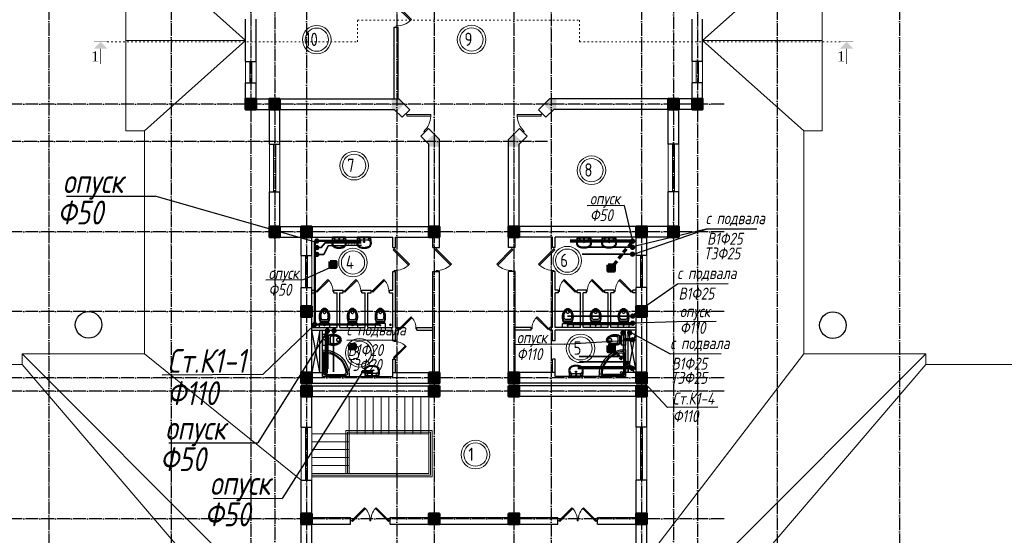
# Model space of a CAD drawing. Extents: x -4445 to 1909585, y 1860 to 289234.
# Tile 65 of 110: x 495824 to 532863, y 215206 to 234606. Entities that reach past the tile are written whole.
import ezdxf

# ---------------------------------------------------------------- set-up
doc = ezdxf.new("R2010")
doc.units = 0
doc.header["$LTSCALE"] = 0.5
doc.header["$MEASUREMENT"] = 0
doc.linetypes.add('ACAD_ISO03W100', pattern=[30, 12, -18])
doc.linetypes.add('ACAD_ISO04W100', pattern=[30, 24, -3, 0, -3])
doc.layers.get('0').update_dxf_attribs({"linetype": 'CONTINUOUS', "lineweight": 18})
for name, color, linetype in [('kolonn', 7, 'CONTINUOUS'), ('os', 3, 'CONTINUOUS'), ('su', 7, 'CONTINUOUS')]:
    doc.layers.add(name, color=color, linetype=linetype)
for name, color, linetype, lineweight in [('В1', 5, 'CONTINUOUS', 35), ('ВК', 7, 'CONTINUOUS', 25), ('К1', 24, 'бытовая канализация', 70), ('Т3', 1, 'CONTINUOUS', 35)]:
    doc.layers.add(name, color=color, linetype=linetype, lineweight=lineweight)
doc.styles.add('RomanS', font='times.ttf')
doc.styles.get("Standard").update_dxf_attribs({"font": 'spds.shx', "oblique": 15})
doc.styles.add('style1', font='isocpeui.ttf', dxfattribs={"height": 80})
doc.styles.add('Констр', font='isocpeui.ttf')
doc.linetypes.add('бытовая канализация', pattern='A,5,-0.5,["К1",Standard,S=0.7,R=0,X=0,Y=-0.35],-2', length=7.5)

# ---------------------------------------------------------------- blocks, each defined once
blk = doc.blocks.new('jfgjhsdf')
blk.add_hatch(color=1).paths.add_polyline_path([(-593, 731), (-637, 687), (0, 50), (44, 94)])
at = {"color": 1}
for p, q in [((0, 1000), (0, 950)), ((0, 50), (0, 0))]:
    blk.add_line(p, q, dxfattribs=at)
blk.add_lwpolyline([(0, 50), (-637, 687), (-593, 731), (44, 94), (0, 50)], dxfattribs=at)
blk.add_arc((-33, 130), 821, 87.662, 132.9147, dxfattribs=at)
blk = doc.blocks.new('ghsdd')
at = {"ltscale": 50}
h = blk.add_hatch(color=256, dxfattribs=at)
h.paths.add_polyline_path([(0, 200), (-200, 200), (-200, 0), (0, 0)])
h.paths.add_polyline_path([(200, 0), (200, 200), (0, 200), (0, 0)])
h.paths.add_polyline_path([(0, 0), (-200, 0), (-200, -200), (0, -200)])
h.paths.add_polyline_path([(0, 0), (0, -200), (200, -200), (200, 0)])
at = {"lineweight": 0}
for p, q in [((0, -374), (0, 374)), ((-374, 0), (374, 0))]:
    blk.add_line(p, q, dxfattribs=at)
at = {"lineweight": 50, "ltscale": 50}
blk.add_lwpolyline([(200, 200), (200, -200), (-200, -200), (-200, 200), (200, 200)], dxfattribs=at)
blk = doc.blocks.new('Podd_igl_as100x100')
for p, q in [((-80, 808), (-80, 153)), ((-54, 897), (-54, 104)), ((0, 1000), (0, 0)), ((0, 0), (-1000, 0)), ((-106, 50), (-891, 50)), ((-158, 74), (-799, 73))]:
    blk.add_line(p, q)
blk.add_circle((-152, 149), 37.8)
for centre, radius, start, end in [((-42, 42), 959, 87.5145, 182.4855), ((-22, 34), 914, 95.7508, 176.1666), ((-67, 71), 821, 97.4497, 172.9032), ((-160, 806), 80.2, 1.4931, 100.036), ((-109, 889), 55.4, 7.9715, 94.7418), ((-891, 93), 43.1, 176.352, 270.7469), ((-799, 157), 84.3, 169.7158, 269.999), ((-155, 149), 75.6, 267.8648, 3.2153), ((-107, 102), 52.6, 270.31, 1.996)]:
    blk.add_arc(centre, radius, start, end)
blk = doc.blocks.new('UniTAZZ_3')
for p, q in [((-293, -112), (-293, 112)), ((-230, -144), (-230, 144)), ((-178, -144), (-178, 144)), ((-152, 200), (-152, -200)), ((0, 200), (-152, 200)), ((0, -200), (0, 200)), ((-152, -200), (0, -200))]:
    blk.add_line(p, q)
blk.add_circle((-76, 0), 17)
for centre, radius, start, end in [((-581, 0), 131, 146.9765, 180), ((-581, 0), 131, 180, 213.0235), ((-493, -57), 235, 122.5078, 146.9765), ((-564, 0), 117, 146.9765, 180), ((-575, 0), 87.7, 145.7058, 180), ((-575, 0), 87.7, 180, 214.2942), ((-485, -51), 211, 122.5078, 146.9765), ((-610, 0), 46, 153.6325, 180), ((-610, 0), 46, 180, 206.3675), ((-600, -5), 56.5, 129.8827, 153.6325), ((-507, -46), 170, 121.2723, 145.7058), ((-594, -12), 66, 109.092, 129.8827), ((-435, -148), 343, 104.7867, 122.5078), ((-590, -23), 78.1, 90, 109.092), ((-433, -133), 308, 104.7867, 122.5078), ((-462, -121), 257, 104.1209, 121.2723), ((-590, -23), 78.1, 70.908, 90), ((-586, -12), 66, 50.1173, 70.908), ((-580, -5), 56.5, 26.3675, 50.1173), ((-571, 0), 46, 0, 26.3675), ((-571, 0), 46, 333.6325, 0), ((-432, -238), 378, 90, 104.1209), ((-397, -291), 491, 90, 104.7867), ((-399, -261), 441, 90, 104.7867), ((-432, -238), 378, 75.8791, 90), ((-399, -261), 441, 75.2133, 90), ((-397, -291), 491, 75.2133, 90), ((-403, -121), 257, 64.7964, 75.8791), ((-365, -133), 308, 63.9053, 75.2133), ((-359, -148), 343, 58.1489, 75.2133), ((-493, 57), 235, 213.0235, 237.4922), ((-564, 0), 117, 180, 213.0235), ((-485, 51), 211, 213.0235, 237.4922), ((-600, 5), 56.5, 206.3675, 230.1173), ((-507, 47), 170, 214.2942, 238.7277), ((-594, 12), 66, 230.1173, 250.908), ((-435, 148), 343, 237.4922, 255.2133), ((-590, 24), 78.1, 250.908, 270), ((-433, 132), 308, 237.4922, 255.2133), ((-462, 121), 257, 238.7277, 255.8791), ((-590, 24), 78.1, 270, 289.092), ((-586, 12), 66, 289.092, 309.8827), ((-580, 5), 56.5, 309.8827, 333.6325), ((-432, 238), 378, 255.8791, 270), ((-397, 291), 491, 255.2133, 270), ((-399, 261), 441, 255.2133, 270), ((-432, 238), 378, 270, 284.1209), ((-399, 261), 441, 270, 284.7867), ((-397, 291), 491, 270, 284.7867), ((-403, 121), 257, 284.1209, 295.2036), ((-365, 132), 308, 284.7867, 296.0947), ((-359, 148), 343, 284.7867, 301.8511)]:
    blk.add_arc(centre, radius, start, end)
blk = doc.blocks.new('UM_8')
for p, q in [((244, 0), (-244, 0)), ((-182, -45), (-146, -110)), ((175, -30), (-175, -30)), ((142, -120), (-132, -120)), ((35, -180), (-35, -180)), ((27, -61), (-27, -61)), ((0, -88), (0, -34)), ((0, -145), (0, -215)), ((182, -45), (146, -110))]:
    blk.add_line(p, q)
for centre, radius in [((0, -180), 27), ((0, -61), 17), ((0, -180), 17)]:
    blk.add_circle(centre, radius)
for centre, radius, start, end in [((-244, 0), 0.5, 90, 167.3206), ((244, 0), 0.5, 12.6794, 90), ((-104, -234), 169, 178.312, 234.1043), ((894, -257), 1167, 167.3206, 178.6525), ((-273, -229), 0.5, 358.312, 358.6525), ((68, -206), 330, 154.5977, 180.3349), ((-104, -233), 138, 141.0504, 245.2718), ((-175, -90), 60, 90, 154.5977), ((-104, -233), 148, 141.0504, 147.7493), ((-139, -232), 123, 98.7111, 129.9424), ((-139, -232), 113, 86.1548, 129.9424), ((-27, -71), 317, 244.8898, 267.5368), ((27, -71), 317, 272.4632, 300.3552), ((139, -232), 113, 50.0576, 93.8452), ((139, -232), 123, 50.0576, 81.2889), ((104, -233), 138, 294.7282, 38.9496), ((175, -90), 60, 25.4023, 90), ((104, -234), 169, 305.8957, 1.688), ((104, -233), 148, 32.2507, 38.9496), ((-68, -206), 330, 359.6651, 25.4023), ((-894, -257), 1167, 1.3475, 12.6794), ((273, -229), 0.5, 181.3475, 181.688), ((-27, -71), 347, 239.6448, 267.5368), ((0, 80), 500, 265.1692, 274.8308), ((0, 80), 470, 265.1692, 274.8308), ((27, -71), 347, 272.4632, 300.3552)]:
    blk.add_arc(centre, radius, start, end)

msp = doc.modelspace()

# ---------------------------------------------------------------- hatches: boundary and pattern name
for points in [[(499126.366, 233513.948), (498868.978, 233771.335), (498611.591, 233513.948)], [(527190.827, 233513.948), (526933.439, 233771.335), (526676.052, 233513.948)]]:
    msp.add_hatch(color=256).paths.add_polyline_path(points)
at = {"layer": 'kolonn'}
h = msp.add_hatch(color=256, dxfattribs=at)
h.paths.add_polyline_path([(511215.854, 237828.622), (511215.854, 237728.622), (511124.433, 237637.2), (511407.276, 237354.358), (511615.854, 237562.936), (511615.854, 237828.622)])
h.paths.add_polyline_path([(514424.433, 237354.358), (514707.276, 237637.2), (514615.854, 237728.622), (514615.854, 237828.622), (514215.854, 237828.622), (514215.854, 237562.936)])
h.paths.add_polyline_path([(516015.854, 236428.622), (515915.854, 236428.622), (515824.433, 236520.043), (515541.59, 236237.2), (515750.169, 236028.622), (516015.854, 236028.622)])
h.paths.add_polyline_path([(516015.854, 231628.622), (515750.169, 231628.622), (515541.59, 231420.043), (515824.433, 231137.2), (515915.854, 231228.622), (516015.854, 231228.622)])
h.paths.add_polyline_path([(514615.854, 229828.622), (514615.854, 229928.622), (514707.276, 230020.043), (514424.433, 230302.886), (514215.854, 230094.307), (514215.854, 229828.622)])
h.paths.add_polyline_path([(511124.433, 230020.043), (511215.854, 229928.622), (511215.854, 229828.622), (511615.854, 229828.622), (511615.854, 230094.307), (511407.276, 230302.886)])
h.paths.add_polyline_path([(509815.854, 231228.622), (509915.854, 231228.622), (510007.276, 231137.2), (510290.118, 231420.043), (510081.54, 231628.622), (509815.854, 231628.622)])
h.paths.add_polyline_path([(510007.276, 236520.043), (509915.854, 236428.622), (509815.854, 236428.622), (509815.854, 236028.622), (510081.54, 236028.622), (510290.118, 236237.2)])

# ---------------------------------------------------------------- linework, layer by layer
for p, q in [((500515.854, 237228.622), (504315.854, 233828.622)), ((525315.854, 237228.622), (521515.854, 233828.622)), ((499815.854, 233828.622), (504315.854, 233828.622)), ((504315.854, 233828.622), (500515.854, 230428.622)), ((526015.854, 233828.622), (521515.854, 233828.622)), ((521515.854, 233828.622), (525315.854, 230428.622)), ((495915.854, 222028.622), (503615.854, 214328.622)), ((495915.854, 222028.622), (500515.854, 222028.622)), ((495915.854, 221628.622), (495915.854, 222028.622)), ((506415.854, 217278.622), (500515.854, 222028.622)), ((519415.854, 214328.622), (525315.854, 222028.622)), ((529915.854, 222028.622), (522215.854, 214328.622)), ((529915.854, 222028.622), (525315.854, 222028.622)), ((529915.854, 221628.622), (529915.854, 222028.622)), ((495915.854, 221628.622), (502162.492, 214328.622)), ((529915.854, 221628.622), (523669.217, 214328.622)), ((508215.854, 217528.622), (508215.854, 220428.622)), ((508515.854, 219028.622), (508515.854, 220428.622)), ((508815.854, 219028.622), (508815.854, 220428.622)), ((509115.854, 219028.622), (509115.854, 220428.622)), ((509415.854, 219028.622), (509415.854, 220428.622)), ((509715.854, 219028.622), (509715.854, 220428.622)), ((510015.854, 219028.622), (510015.854, 220428.622)), ((510315.854, 219028.622), (510315.854, 220428.622)), ((510615.854, 219028.622), (510615.854, 220428.622)), ((510915.854, 219028.622), (510915.854, 220428.622)), ((511215.854, 217528.622), (511215.854, 220428.622)), ((511215.854, 220428.622), (511215.854, 217528.622)), ((506815.854, 219028.622), (511215.854, 219028.622)), ((506815.854, 218728.622), (508215.854, 218728.622)), ((506815.854, 218428.622), (508215.854, 218428.622)), ((506815.854, 218128.622), (508215.854, 218128.622)), ((506815.854, 217828.622), (508215.854, 217828.622)), ((506815.854, 217528.622), (511215.854, 217528.622))]:
    msp.add_line(p, q)
at = {"lineweight": 30}
for p, q in [((504315.854, 233028.622), (504315.854, 234628.622)), ((504715.854, 233028.622), (504715.854, 234628.622)), ((521115.854, 233028.622), (521115.854, 234628.622)), ((521515.854, 233028.622), (521515.854, 234628.622)), ((509915.854, 231628.622), (509915.854, 234328.622)), ((509915.854, 234328.622), (510065.854, 234328.622)), ((510065.854, 231628.622), (510065.854, 234328.622)), ((504315.854, 233028.622), (504715.854, 233028.622)), ((521515.854, 233028.622), (521115.854, 233028.622)), ((504315.854, 231228.622), (504315.854, 232228.622)), ((504315.854, 232228.622), (504715.854, 232228.622)), ((504715.854, 231628.622), (504715.854, 232228.622)), ((521115.854, 231628.622), (521115.854, 232228.622)), ((521515.854, 232228.622), (521115.854, 232228.622)), ((521515.854, 231228.622), (521515.854, 232228.622)), ((504715.854, 231628.622), (510081.54, 231628.622)), ((510081.54, 231628.622), (510495.144, 231215.018)), ((515750.169, 231628.622), (515336.565, 231215.018)), ((521115.854, 231628.622), (515750.169, 231628.622)), ((504315.854, 231228.622), (505215.854, 231228.622)), ((505215.854, 229928.622), (505215.854, 231228.622)), ((505615.854, 229928.622), (505615.854, 231228.622)), ((505615.854, 231228.622), (509915.854, 231228.622)), ((509915.854, 231228.622), (510212.301, 230932.175)), ((510212.301, 230932.175), (510495.144, 231215.018)), ((515619.408, 230932.175), (515336.565, 231215.018)), ((515915.854, 231228.622), (515619.408, 230932.175)), ((520215.854, 231228.622), (515915.854, 231228.622)), ((520215.854, 229928.622), (520215.854, 231228.622)), ((520615.854, 229928.622), (520615.854, 231228.622)), ((521515.854, 231228.622), (520615.854, 231228.622)), ((510919.408, 230225.068), (511202.25, 230507.911)), ((511202.25, 230507.911), (511615.854, 230094.307)), ((514629.458, 230507.911), (514215.854, 230094.307)), ((514912.301, 230225.068), (514629.458, 230507.911)), ((510919.408, 230225.068), (511215.854, 229928.622)), ((511615.854, 226028.622), (511615.854, 230094.307)), ((514215.854, 226028.622), (514215.854, 230094.307)), ((514912.301, 230225.068), (514615.854, 229928.622)), ((505215.854, 229928.622), (505615.854, 229928.622)), ((511215.854, 226828.622), (511215.854, 229928.622)), ((514615.854, 226828.622), (514615.854, 229928.622)), ((520615.854, 229928.622), (520215.854, 229928.622)), ((505215.854, 226428.622), (505215.854, 228128.622)), ((505215.854, 228128.622), (505615.854, 228128.622)), ((505615.854, 226828.622), (505615.854, 228128.622)), ((520615.854, 228128.622), (520215.854, 228128.622)), ((520215.854, 226828.622), (520215.854, 228128.622)), ((520615.854, 226428.622), (520615.854, 228128.622)), ((505615.854, 226828.622), (511215.854, 226828.622)), ((520215.854, 226828.622), (514615.854, 226828.622)), ((505215.854, 226428.622), (506415.854, 226428.622)), ((506415.854, 225728.622), (506415.854, 226428.622)), ((506815.854, 225728.622), (506815.854, 226428.622)), ((506815.854, 226428.622), (509865.854, 226428.622)), ((509865.854, 226028.622), (509865.854, 226428.622)), ((509965.854, 226028.622), (509965.854, 226428.622)), ((509965.854, 226428.622), (511365.854, 226428.622)), ((511365.854, 226028.622), (511365.854, 226428.622)), ((515865.854, 226428.622), (514465.854, 226428.622)), ((514465.854, 226028.622), (514465.854, 226428.622)), ((515865.854, 226028.622), (515865.854, 226428.622)), ((519015.854, 226428.622), (515965.854, 226428.622)), ((515965.854, 226028.622), (515965.854, 226428.622)), ((519015.854, 225728.622), (519015.854, 226428.622)), ((520615.854, 226428.622), (519415.854, 226428.622)), ((519415.854, 225728.622), (519415.854, 226428.622)), ((509865.854, 226028.622), (509965.854, 226028.622)), ((511365.854, 226028.622), (511615.854, 226028.622)), ((514465.854, 226028.622), (514215.854, 226028.622)), ((515965.854, 226028.622), (515865.854, 226028.622)), ((506415.854, 225728.622), (506815.854, 225728.622)), ((519415.854, 225728.622), (519015.854, 225728.622)), ((509865.854, 225128.622), (509965.854, 225128.622)), ((509865.854, 224428.622), (509865.854, 225128.622)), ((509965.854, 223028.622), (509965.854, 225128.622)), ((511365.854, 221328.622), (511365.854, 225128.622)), ((511365.854, 225128.622), (511615.854, 225128.622)), ((511615.854, 220928.622), (511615.854, 225128.622)), ((514465.854, 225128.622), (514215.854, 225128.622)), ((514215.854, 220928.622), (514215.854, 225128.622)), ((514465.854, 221328.622), (514465.854, 225128.622)), ((515865.854, 223028.622), (515865.854, 225128.622)), ((515965.854, 225128.622), (515865.854, 225128.622)), ((515965.854, 224428.622), (515965.854, 225128.622)), ((506415.854, 224528.622), (506815.854, 224528.622)), ((506415.854, 220928.622), (506415.854, 224528.622)), ((506815.854, 221328.622), (506815.854, 224528.622)), ((519015.854, 221328.622), (519015.854, 224528.622)), ((519415.854, 224528.622), (519015.854, 224528.622)), ((519415.854, 220928.622), (519415.854, 224528.622)), ((506815.854, 224428.622), (506940.854, 224428.622)), ((506815.854, 224328.622), (506940.854, 224328.622)), ((506940.854, 224328.622), (506940.854, 224428.622)), ((507640.854, 224328.622), (507640.854, 224428.622)), ((507640.854, 224428.622), (507990.854, 224428.622)), ((507640.854, 224328.622), (507765.854, 224328.622)), ((507765.854, 223028.622), (507765.854, 224328.622)), ((507865.854, 223028.622), (507865.854, 224328.622)), ((507865.854, 224328.622), (507990.854, 224328.622)), ((507990.854, 224328.622), (507990.854, 224428.622)), ((508690.854, 224328.622), (508690.854, 224428.622)), ((508690.854, 224428.622), (509040.854, 224428.622)), ((508690.854, 224328.622), (508815.854, 224328.622)), ((508815.854, 223028.622), (508815.854, 224328.622)), ((508915.854, 223028.622), (508915.854, 224328.622)), ((508915.854, 224328.622), (509040.854, 224328.622)), ((509040.854, 224328.622), (509040.854, 224428.622)), ((509740.854, 224328.622), (509740.854, 224428.622)), ((509740.854, 224428.622), (509865.854, 224428.622)), ((509740.854, 224328.622), (509865.854, 224328.622)), ((509865.854, 223028.622), (509865.854, 224328.622)), ((516090.854, 224428.622), (515965.854, 224428.622)), ((516090.854, 224328.622), (515965.854, 224328.622)), ((515965.854, 223028.622), (515965.854, 224328.622)), ((516090.854, 224328.622), (516090.854, 224428.622)), ((516790.854, 224328.622), (516790.854, 224428.622)), ((517140.854, 224428.622), (516790.854, 224428.622)), ((516915.854, 224328.622), (516790.854, 224328.622)), ((516915.854, 223028.622), (516915.854, 224328.622)), ((517140.854, 224328.622), (517015.854, 224328.622)), ((517015.854, 223028.622), (517015.854, 224328.622)), ((517140.854, 224328.622), (517140.854, 224428.622)), ((518190.854, 224428.622), (517840.854, 224428.622)), ((517840.854, 224328.622), (517840.854, 224428.622)), ((517965.854, 224328.622), (517840.854, 224328.622)), ((517965.854, 223028.622), (517965.854, 224328.622)), ((518190.854, 224328.622), (518065.854, 224328.622)), ((518065.854, 223028.622), (518065.854, 224328.622)), ((518190.854, 224328.622), (518190.854, 224428.622)), ((518890.854, 224328.622), (518890.854, 224428.622)), ((519015.854, 224428.622), (518890.854, 224428.622)), ((519015.854, 224328.622), (518890.854, 224328.622)), ((506815.854, 223028.622), (507765.854, 223028.622)), ((507865.854, 223028.622), (508815.854, 223028.622)), ((508915.854, 223028.622), (509865.854, 223028.622)), ((509965.854, 223028.622), (510065.854, 223028.622)), ((510065.854, 222928.622), (510065.854, 223028.622)), ((510765.854, 222928.622), (510765.854, 223028.622)), ((510765.854, 223028.622), (511365.854, 223028.622)), ((515065.854, 223028.622), (514465.854, 223028.622)), ((515065.854, 222928.622), (515065.854, 223028.622)), ((515765.854, 222928.622), (515765.854, 223028.622)), ((515865.854, 223028.622), (515765.854, 223028.622)), ((516915.854, 223028.622), (515965.854, 223028.622)), ((517965.854, 223028.622), (517015.854, 223028.622)), ((519015.854, 223028.622), (518065.854, 223028.622)), ((506815.854, 222928.622), (509865.854, 222928.622)), ((507115.854, 222928.622), (506815.854, 221328.622)), ((507115.854, 221328.622), (506815.854, 222928.622)), ((507115.854, 221328.622), (507115.854, 222928.622)), ((507215.854, 221178.622), (507215.854, 222928.622)), ((509865.854, 222528.622), (509865.854, 222928.622)), ((509965.854, 222928.622), (510065.854, 222928.622)), ((509965.854, 222528.622), (509965.854, 222928.622)), ((510765.854, 222928.622), (511365.854, 222928.622)), ((515065.854, 222928.622), (514465.854, 222928.622)), ((515865.854, 222928.622), (515765.854, 222928.622)), ((515865.854, 222528.622), (515865.854, 222928.622)), ((519015.854, 222928.622), (515965.854, 222928.622)), ((515965.854, 222528.622), (515965.854, 222928.622)), ((518615.854, 221178.622), (518615.854, 222928.622)), ((518715.854, 221328.622), (519015.854, 222928.622)), ((518715.854, 222928.622), (519015.854, 221328.622)), ((518715.854, 221328.622), (518715.854, 222928.622)), ((509865.854, 222528.622), (509965.854, 222528.622)), ((515965.854, 222528.622), (515865.854, 222528.622)), ((509865.854, 221178.622), (509865.854, 221828.622)), ((509865.854, 221828.622), (509965.854, 221828.622)), ((509965.854, 221328.622), (509965.854, 221828.622)), ((515965.854, 221828.622), (515865.854, 221828.622)), ((515865.854, 221328.622), (515865.854, 221828.622)), ((515965.854, 221178.622), (515965.854, 221828.622)), ((506815.854, 221328.622), (507215.854, 221328.622)), ((507215.854, 221178.622), (509865.854, 221178.622)), ((509865.854, 221328.622), (511365.854, 221328.622)), ((515965.854, 221328.622), (514465.854, 221328.622)), ((518615.854, 221178.622), (515965.854, 221178.622)), ((519015.854, 221328.622), (518615.854, 221328.622)), ((506415.854, 220928.622), (511615.854, 220928.622)), ((506415.854, 220828.622), (511615.854, 220828.622)), ((506415.854, 219278.622), (506415.854, 220828.622)), ((511615.854, 220428.622), (511615.854, 220828.622)), ((519415.854, 220928.622), (514215.854, 220928.622)), ((519415.854, 220828.622), (514215.854, 220828.622)), ((514215.854, 220428.622), (514215.854, 220828.622)), ((519415.854, 219278.622), (519415.854, 220828.622)), ((506815.854, 220428.622), (511615.854, 220428.622)), ((506815.854, 219278.622), (506815.854, 220428.622)), ((519015.854, 220428.622), (514215.854, 220428.622)), ((519015.854, 219278.622), (519015.854, 220428.622)), ((506415.854, 219278.622), (506815.854, 219278.622)), ((519415.854, 219278.622), (519015.854, 219278.622)), ((506415.854, 207428.622), (506415.854, 217278.622)), ((506415.854, 217278.622), (506815.854, 217278.622)), ((506815.854, 215878.622), (506815.854, 217278.622)), ((519415.854, 217278.622), (519015.854, 217278.622)), ((519015.854, 215878.622), (519015.854, 217278.622)), ((519415.854, 207428.622), (519415.854, 217278.622)), ((511215.854, 216028.622), (511615.854, 216028.622)), ((511215.854, 216028.622), (511215.854, 215878.622)), ((511615.854, 216028.622), (511615.854, 215878.622)), ((514215.854, 216028.622), (514615.854, 216028.622)), ((514215.854, 216028.622), (514215.854, 215878.622)), ((514615.854, 216028.622), (514615.854, 215878.622)), ((506815.854, 215878.622), (508265.854, 215878.622)), ((506815.854, 207828.622), (506815.854, 215628.622)), ((506815.854, 215628.622), (508265.854, 215628.622)), ((508265.854, 215628.622), (508265.854, 215878.622)), ((509765.854, 215628.622), (509765.854, 215878.622)), ((509765.854, 215878.622), (511215.854, 215878.622)), ((509765.854, 215628.622), (516065.854, 215628.622)), ((511615.854, 215878.622), (514215.854, 215878.622)), ((514615.854, 215878.622), (516065.854, 215878.622)), ((516065.854, 215628.622), (516065.854, 215878.622)), ((517565.854, 215628.622), (517565.854, 215878.622)), ((517565.854, 215878.622), (519015.854, 215878.622)), ((517565.854, 215628.622), (519015.854, 215628.622)), ((519015.854, 207828.622), (519015.854, 215628.622))]:
    msp.add_line(p, q, dxfattribs=at)
at = {"color": 1}
for p, q in [((504315.854, 233028.622), (504315.854, 232228.622)), ((504475.854, 233028.622), (504475.854, 232228.622)), ((504555.854, 232228.622), (504555.854, 233028.622)), ((504715.854, 232228.622), (504715.854, 233028.622)), ((521115.854, 232228.622), (521115.854, 233028.622)), ((521275.854, 232228.622), (521275.854, 233028.622)), ((521355.854, 233028.622), (521355.854, 232228.622)), ((521515.854, 233028.622), (521515.854, 232228.622)), ((505215.854, 228128.622), (505215.854, 229928.622)), ((505375.854, 228128.622), (505375.854, 229928.622)), ((505455.854, 229928.622), (505455.854, 228128.622)), ((505615.854, 229928.622), (505615.854, 228128.622)), ((520215.854, 229928.622), (520215.854, 228128.622)), ((520375.854, 229928.622), (520375.854, 228128.622)), ((520455.854, 228128.622), (520455.854, 229928.622)), ((520615.854, 228128.622), (520615.854, 229928.622)), ((506415.854, 224528.622), (506415.854, 225728.622)), ((506575.854, 224528.622), (506575.854, 225728.622)), ((506655.854, 225728.622), (506655.854, 224528.622)), ((506815.854, 225728.622), (506815.854, 224528.622)), ((519015.854, 225728.622), (519015.854, 224528.622)), ((519175.854, 225728.622), (519175.854, 224528.622)), ((519255.854, 224528.622), (519255.854, 225728.622)), ((519415.854, 224528.622), (519415.854, 225728.622)), ((506415.854, 219278.622), (506415.854, 217278.622)), ((506575.854, 219278.622), (506575.854, 217278.622)), ((506655.854, 217278.622), (506655.854, 219278.622)), ((506815.854, 217278.622), (506815.854, 219278.622)), ((519015.854, 217278.622), (519015.854, 219278.622)), ((519175.854, 217278.622), (519175.854, 219278.622)), ((519255.854, 219278.622), (519255.854, 217278.622)), ((519415.854, 219278.622), (519415.854, 217278.622)), ((508095.854, 217528.622), (508095.854, 219148.622)), ((508095.854, 219148.622), (511335.854, 219148.622)), ((508155.854, 217528.622), (508155.854, 219088.622)), ((508155.854, 219088.622), (511275.854, 219088.622)), ((511275.854, 217468.622), (511275.854, 219088.622)), ((511335.854, 217408.622), (511335.854, 219148.622)), ((506815.854, 217468.622), (511275.854, 217468.622)), ((506815.854, 217408.622), (511335.854, 217408.622))]:
    msp.add_line(p, q, dxfattribs=at)
for points in [[(477215.854, 240028.622), (500515.854, 240028.622), (500515.854, 237228.622), (499815.854, 237228.622), (499815.854, 230428.622), (500515.854, 230428.622), (500515.854, 222028.622)], [(548615.854, 240028.622), (525315.854, 240028.622), (525315.854, 237228.622), (526015.854, 237228.622), (526015.854, 230428.622), (525315.854, 230428.622), (525315.854, 222028.622)], [(495915.854, 221628.622), (482115.854, 221628.622)], [(529915.854, 221628.622), (543715.854, 221628.622)]]:
    msp.add_lwpolyline(points)
at = {"color": 1, "linetype": 'ACAD_ISO03W100', "ltscale": 10}
msp.add_lwpolyline([(499118.978, 233771.335), (508531.089, 233771.335), (508531.089, 234583.083), (516882.194, 234583.083), (516882.194, 233771.335), (526683.439, 233771.335)], dxfattribs=at)
for points, const_width in [([(499118.978, 233771.335), (498618.978, 233771.335)], 15), ([(527183.439, 233771.335), (526683.439, 233771.335)], 15), ([(498868.978, 233513.948), (498868.978, 232943.334)], 25), ([(526933.439, 233513.948), (526933.439, 232943.334)], 25)]:
    msp.add_lwpolyline(points, dxfattribs=dict(const_width=const_width))
at = {"color": 1}
for centre, radius in [((506997.738, 233853.722), 537.019), ((506997.738, 233853.722), 437.019), ((512823.305, 233856.536), 537.019), ((512823.305, 233856.536), 437.019), ((508405.914, 229111.643), 537.019), ((508405.914, 229111.643), 437.019), ((517332.393, 228941.464), 537.019), ((517332.393, 228941.464), 437.019), ((508361.669, 225469.254), 537.019), ((516422.803, 225539.883), 537.019), ((516422.803, 225539.883), 437.019), ((508361.669, 225469.254), 437.019), ((508612.847, 222072.166), 537.019), ((516923.59, 222238.661), 537.019), ((516923.59, 222238.661), 437.019), ((508612.847, 222072.166), 437.019), ((512969.676, 218242.804), 537.019), ((512969.676, 218242.804), 437.019)]:
    msp.add_circle(centre, radius, dxfattribs=at)
at = {"layer": 'os', "color": 3, "linetype": 'ACAD_ISO04W100', "ltscale": 40}
for p, q in [((496915.854, 262684.873), (496915.854, 201461.156)), ((501515.854, 262684.873), (501515.854, 201461.156)), ((506615.854, 262684.873), (506615.854, 201461.156)), ((511415.854, 262684.873), (511415.854, 201461.156)), ((514415.854, 262684.873), (514415.854, 201461.156)), ((519215.854, 262684.873), (519215.854, 201461.156)), ((524315.854, 262684.873), (524315.854, 201461.156)), ((528915.854, 262684.873), (528915.854, 201461.156)), ((505415.854, 241925.876), (505415.854, 201461.156)), ((520415.854, 241925.876), (520415.854, 201461.156)), ((504515.854, 237234.531), (504515.854, 201461.156)), ((510015.854, 237243.916), (510015.854, 201461.156)), ((515815.854, 237243.916), (515815.854, 201461.156)), ((521315.854, 237234.531), (521315.854, 201461.156)), ((522320.787, 231428.622), (467065.931, 231428.622)), ((515680.669, 230028.622), (467065.931, 230028.622)), ((522320.787, 226628.622), (467065.931, 226628.622)), ((522320.787, 223628.622), (467065.931, 223628.622)), ((522320.787, 221128.622), (467065.931, 221128.622)), ((522320.787, 220628.622), (467065.931, 220628.622)), ((522320.787, 215828.622), (467065.931, 215828.622))]:
    msp.add_line(p, q, dxfattribs=at)
at = {"layer": 'В1'}
for p, q in [((518877.285, 226042.67), (516990.56, 226042.67)), ((518884.323, 223452.517), (516426.416, 223452.517)), ((507626.79, 222898.18), (507626.79, 221358.105)), ((518746.324, 221728.801), (516878.614, 221728.801))]:
    msp.add_line(p, q, dxfattribs=at)
at = {"layer": 'В1', "const_width": 100}
for points in [[(506950.823, 226032.482, 1), (507050.823, 226032.482, 1)], [(518827.285, 226042.67, 1), (518927.285, 226042.67, 1)], [(518834.323, 223452.517, 1), (518934.323, 223452.517, 1)], [(507600.939, 222903, 1), (507700.939, 222903, 1)], [(518720.473, 222820.578, 1), (518820.473, 222820.578, 1)]]:
    msp.add_lwpolyline(points, format="xyb", close=True, dxfattribs=at)
at = {"layer": 'В1'}
msp.add_lwpolyline([(507000.823, 226032.482), (507169.721, 226032.482), (507309.921, 226215.45), (508670.021, 226215.45)], dxfattribs=at)
at = {"layer": 'ВК', "color": 34, "lineweight": 50, "ltscale": 10}
msp.add_line((506932.053, 223132.814), (506932.053, 226231.419), dxfattribs=at)
for points in [[(507000.612, 226280.996), (508669.121, 226280.996)], [(506919.857, 223136.634), (509402.666, 223136.634)]]:
    msp.add_lwpolyline(points, dxfattribs=at)
at = {"layer": 'К1', "color": 7, "lineweight": 25}
for p, q in [((497584.63, 227959.661), (500924.747, 227962.416)), ((506957.053, 226231.419), (500924.747, 227962.416)), ((520570.607, 224654.639), (518834.323, 223452.517)), ((522477.652, 224665.515), (520570.607, 224654.639)), ((506932.053, 223132.814), (504970.86, 221254.407)), ((520542.073, 223243.8), (518882.54, 223186.738)), ((522024.876, 223250.902), (520542.073, 223243.8)), ((507374.42, 222842.812), (504780.093, 218682.951)), ((520308.235, 222018.62), (518820.473, 222820.578)), ((522215.28, 222029.496), (520308.235, 222018.62)), ((520191.53, 220014.181), (518803.786, 221511.674)), ((504970.86, 221254.407), (501180.964, 221224.94)), ((508714.392, 221352.511), (505702.547, 216590.382)), ((522086.478, 220028.915), (520191.53, 220014.181)), ((501439.975, 218680.196), (504780.093, 218682.951)), ((503118.038, 216603.278), (505702.547, 216590.382))]:
    msp.add_line(p, q, dxfattribs=at)
at = {"layer": 'К1', "color": 18, "lineweight": 25, "true_color": 0x000000}
for p, q in [((518568.929, 227620.219), (517174.504, 227605.485)), ((518568.929, 227620.219), (518882.54, 226273.607)), ((521643.859, 226719.289), (518827.285, 226042.67)), ((518927.285, 225783.2), (521643.859, 226719.289)), ((523550.904, 226730.165), (521643.859, 226719.289)), ((516319.166, 222393.033), (514424.218, 222378.299)), ((516319.166, 222393.033), (518932.54, 222562.376))]:
    msp.add_line(p, q, dxfattribs=at)
at = {"layer": 'К1'}
for p, q in [((516536.82, 226291.184), (518902.074, 226291.184)), ((518540.169, 225840.107), (518656.125, 225987.902)), ((518736.696, 226090.595), (518861.393, 226249.53)), ((518366.704, 225619.013), (518484.769, 225769.496)), ((507729.201, 225400.409), (507498.838, 225400.409)), ((507613.488, 225512.636), (507613.488, 225280.243)), ((517958.653, 225253.454), (518180.538, 225256.491)), ((518074.706, 225380.107), (518074.706, 225147.715)), ((518176.276, 225376.299), (518293.824, 225526.122)), ((518887.636, 223164.061), (516412.912, 223164.061)), ((507367.614, 221328.013), (507364.637, 222837.979)), ((508223.631, 222308.51), (508446.561, 222308.51)), ((508340.854, 222389.508), (508340.854, 222225.103)), ((518074.706, 222344.715), (518074.706, 222112.322)), ((518533.697, 222567.64), (518896.793, 222567.64)), ((517958.09, 222233.425), (518184.414, 222230.41)), ((518181.579, 222112.322), (518270.415, 222031.381)), ((518300.585, 222003.892), (518365.448, 221944.792)), ((518405.232, 221906.979), (518486.827, 221834.199)), ((518891.9, 221510.121), (516819.787, 221510.121)), ((518532.98, 221792.307), (518602.674, 221728.646)), ((518638.862, 221695.674), (518707.04, 221633.555)), ((518759.251, 221585.983), (518869.946, 221485.124)), ((509061.4, 221358.622), (508712.725, 221358.622))]:
    msp.add_line(p, q, dxfattribs=at)
at = {"layer": 'К1', "color": 0, "lineweight": 25}
for p, q in [((506498.513, 224828.287), (507498.838, 225280.243)), ((506476.829, 224814.198), (505082.404, 224799.464)), ((510039.643, 222543.288), (508132.598, 222532.412))]:
    msp.add_line(p, q, dxfattribs=at)
at = {"layer": 'К1', "color": 34, "const_width": 100}
for points in [[(506950.612, 226280.996, 1), (507050.612, 226280.996, 1)], [(506869.857, 223136.634, 1), (506969.857, 223136.634, 1)]]:
    msp.add_lwpolyline(points, format="xyb", close=True, dxfattribs=at)
at = {"layer": 'К1'}
for points, const_width in [([(518832.54, 226273.607, 1), (518932.54, 226273.607, 1)], 100), ([(518877.074, 226291.184, 1), (518927.074, 226291.184, 1)], 50), ([(506907.053, 226231.419, 1), (506957.053, 226231.419, 1)], 50), ([(506907.031, 223143.633, 1), (506957.031, 223143.633, 1)], 50), ([(509745.736, 223127.03, 1), (509795.736, 223127.03, 1)], 50), ([(518832.54, 223186.738, 1), (518932.54, 223186.738, 1)], 100), ([(507339.637, 222837.979, 1), (507389.637, 222837.979, 1)], 50), ([(518832.54, 222562.376, 1), (518932.54, 222562.376, 1)], 100), ([(518819.946, 221485.124, 1), (518919.946, 221485.124, 1)], 100), ([(508683.397, 221347.073, 1), (508733.397, 221347.073, 1)], 50)]:
    msp.add_lwpolyline(points, format="xyb", close=True, dxfattribs=dict(at, const_width=const_width))
for points in [[(507498.838, 225512.636), (507720.362, 225512.636), (507720.362, 225280.243), (507498.838, 225280.243)], [(517960.055, 225380.107), (518181.579, 225380.107), (518181.579, 225147.715), (517960.055, 225147.715)], [(508237.827, 222390.435), (508446.561, 222390.435), (508446.561, 222222.913), (508237.827, 222222.913)], [(517960.055, 222344.715), (518181.579, 222344.715), (518181.579, 222112.322), (517960.055, 222112.322)]]:
    msp.add_lwpolyline(points, close=True, dxfattribs=at)
at = {"layer": 'К1', "color": 18, "lineweight": 25, "true_color": 0x000000}
for centre in [(498415.854, 223127.03), (526415.854, 223110.766)]:
    msp.add_circle(centre, 500, dxfattribs=at)
at = {"layer": 'Т3'}
msp.add_line((518877.285, 225783.2), (516984.577, 225783.2), dxfattribs=at)
at = {"layer": 'Т3', "color": 1}
for p, q in [((507412.6, 222891.736), (507412.6, 221464.758)), ((518532.134, 222809.313), (518532.134, 221935.493)), ((518532.134, 221935.493), (516869.605, 221935.493))]:
    msp.add_line(p, q, dxfattribs=at)
msp.add_lwpolyline([(507000.823, 225773.012), (507261.221, 225773.012), (507425.021, 226096.75), (508678.182, 226121.65)], dxfattribs=at)
at = {"layer": 'Т3', "color": 1, "const_width": 100}
for points in [[(506950.823, 225773.012, 1), (507050.823, 225773.012, 1)], [(518827.285, 225783.2, 1), (518927.285, 225783.2, 1)], [(507348.255, 222899.056, 1), (507448.255, 222899.056, 1)], [(518467.789, 222816.633, 1), (518567.789, 222816.633, 1)]]:
    msp.add_lwpolyline(points, format="xyb", close=True, dxfattribs=at)

# ---------------------------------------------------------------- block references
for p, xscale, yscale, zscale, rotation in [((509990.854, 235228.622), 0.8999999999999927, 0.8999999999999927, 0.8999999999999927, 180), ((509915.854, 226028.622), 0.8999999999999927, 0.8999999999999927, 0.8999999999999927, 180), ((511490.854, 226028.622), 0.8999999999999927, 0.8999999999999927, 0.8999999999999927, 180), ((514340.854, 226028.622), -0.8999999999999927, 0.8999999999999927, 0.8999999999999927, 180), ((515915.854, 226028.622), -0.8999999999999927, 0.8999999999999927, 0.8999999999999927, 180), ((506940.854, 224378.622), 0.6999999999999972, 0.6999999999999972, 0.6999999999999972, 270), ((507990.854, 224378.622), 0.6999999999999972, 0.6999999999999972, 0.6999999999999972, 270), ((509040.854, 224378.622), 0.6999999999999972, 0.6999999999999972, 0.6999999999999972, 270), ((516790.854, 224378.622), -0.6999999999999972, 0.6999999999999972, 0.6999999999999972, 90), ((517840.854, 224378.622), -0.6999999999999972, 0.6999999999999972, 0.6999999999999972, 90), ((518890.854, 224378.622), -0.6999999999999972, 0.6999999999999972, 0.6999999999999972, 90), ((510065.854, 222978.622), 0.6999999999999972, 0.6999999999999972, 0.6999999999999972, 270), ((515765.854, 222978.622), -0.6999999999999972, 0.6999999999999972, 0.6999999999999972, 90), ((508265.854, 215753.622), 0.7692307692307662, 0.7692307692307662, 0.7692307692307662, 270), ((509765.854, 215753.622), -0.7692307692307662, 0.7692307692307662, 0.7692307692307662, 90), ((516065.854, 215753.622), 0.7692307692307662, 0.7692307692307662, 0.7692307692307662, 270), ((517565.854, 215753.622), -0.7692307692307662, 0.7692307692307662, 0.7692307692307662, 90)]:
    msp.add_blockref('jfgjhsdf', p, dxfattribs=dict(xscale=xscale, yscale=yscale, zscale=zscale, rotation=rotation))
at = {"rotation": 225.0000000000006}
msp.add_blockref('jfgjhsdf', (510353.722, 231073.596), dxfattribs=at)
at = {"xscale": -1, "rotation": 134.9999999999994}
msp.add_blockref('jfgjhsdf', (515477.986, 231073.596), dxfattribs=at)
at = {"xscale": -0.6999999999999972, "yscale": 0.6999999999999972, "zscale": 0.6999999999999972}
msp.add_blockref('jfgjhsdf', (509915.854, 221828.622), dxfattribs=at)
at = {"layer": 'kolonn'}
for p in [(504515.854, 231428.622), (505415.854, 231428.622), (505415.854, 226628.622), (506615.854, 226628.622), (511415.854, 226628.622), (506615.854, 223628.622), (506615.854, 221128.622), (511415.854, 221128.622), (506615.854, 220628.622), (511415.854, 220628.622), (506615.854, 215828.622), (511415.854, 215828.622)]:
    msp.add_blockref('ghsdd', p, dxfattribs=at)
at = {"layer": 'kolonn', "xscale": -1}
for p in [(520415.854, 231428.622), (521315.854, 231428.622), (514415.854, 226628.622), (519215.854, 226628.622), (520415.854, 226628.622), (519215.854, 223628.622), (514415.854, 221128.622), (519215.854, 221128.622), (514415.854, 220628.622), (519215.854, 220628.622), (514415.854, 215828.622), (519215.854, 215828.622)]:
    msp.add_blockref('ghsdd', p, dxfattribs=at)
at = {"layer": 'su'}
for name, p in [('UM_8', (507838.978, 226428.622)), ('UM_8', (508780.976, 226428.622)), ('Podd_igl_as100x100', (518615.854, 221178.622))]:
    msp.add_blockref(name, p, dxfattribs=at)
at = {"layer": 'su', "xscale": -1}
for name, p in [('UM_8', (517050.733, 226428.622)), ('UM_8', (517992.73, 226428.622)), ('Podd_igl_as100x100', (507215.854, 221178.622))]:
    msp.add_blockref(name, p, dxfattribs=at)
at = {"layer": 'su'}
for name, p, rotation in [('UniTAZZ_3', (507290.854, 223028.622), 270), ('UniTAZZ_3', (508340.854, 223028.622), 270), ('UniTAZZ_3', (509390.854, 223028.622), 270), ('UniTAZZ_3', (507215.854, 222561.637), 180), ('UM_8', (516753.309, 221178.622), 180)]:
    msp.add_blockref(name, p, dxfattribs=dict(at, rotation=rotation))
at = {"layer": 'su', "xscale": -1}
for name, p, rotation in [('UniTAZZ_3', (516440.854, 223028.622), 90), ('UniTAZZ_3', (517490.854, 223028.622), 90), ('UniTAZZ_3', (518540.854, 223028.622), 90), ('UniTAZZ_3', (518615.854, 222561.637), 180), ('UM_8', (509078.4, 221178.622), 180)]:
    msp.add_blockref(name, p, dxfattribs=dict(at, rotation=rotation))

# ---------------------------------------------------------------- texts
at = {"color": 1}
for s, p in [('10', (506562.03, 233614.182)), ('9', (512556.909, 233616.997)), ('7', (508139.517, 228872.103)), ('8', (517065.996, 228701.924)), ('4', (508095.272, 225229.714)), ('6', (516156.407, 225300.344)), ('3', (508346.451, 221832.626)), ('5', (516657.194, 221999.121)), ('1', (512703.28, 218003.265))]:
    msp.add_text(s, height=500, dxfattribs=at).set_placement(p)
at = {"color": 1, "style": 'RomanS'}
for p in [(498516, 233035.741), (526580.461, 233035.741)]:
    msp.add_text('1', height=379.688, dxfattribs=at).set_placement(p)
at = {"style": 'style1', "width": 0.8}
for s, height, p in [('опуск', 898.425, (497445.162, 228082.049)), ('Ф50', 898.425, (497244.76, 226900.688)), ('опуск', 449.2125, (517274.094, 227652.023)), ('Ф50', 449.2125, (517277.935, 227025.42)), ('с подвала', 449.2125, (521629.742, 226911.508)), ('В1Ф25', 449.2125, (521681.933, 226139.223)), ('Т3Ф25', 449.2125, (521562.263, 225584.715)), ('опуск', 449.2125, (505181.994, 224846.002)), ('с подвала', 449.2125, (520556.49, 224846.858)), ('Ф50', 449.2125, (505185.835, 224219.398)), ('В1Ф25', 449.2125, (520608.681, 224074.573)), ('опуск', 449.2125, (520658.158, 223411.99)), ('с подвала', 449.2125, (508118.481, 222724.631)), ('Ф110', 449.2125, (520661.999, 222785.386)), ('опуск', 449.2125, (514523.808, 222424.837)), ('В1Ф20', 449.2125, (508170.672, 221952.346)), ('Ф110', 449.2125, (514527.649, 221798.234)), ('с подвала', 449.2125, (520294.118, 222210.839)), ('Ст.К1-1', 898.425, (501380.144, 221318.016)), ('В1Ф25', 449.2125, (520346.309, 221438.554)), ('Т3Ф20', 449.2125, (508094.68, 221390.508)), ('Т3Ф25', 449.2125, (520312.241, 220903.047)), ('Ф110', 898.425, (501370.395, 220102.977)), ('Ст.К1-4', 449.2125, (520381.877, 220125.177)), ('Ф110', 449.2125, (520396.851, 219465.938)), ('опуск', 898.425, (501300.508, 218802.584)), ('Ф50', 898.425, (501100.106, 217621.223)), ('опуск', 898.425, (502978.571, 216725.666)), ('Ф50', 898.425, (502778.169, 215544.305))]:
    msp.add_text(s, height=height, dxfattribs=at).set_placement(p)
at = {"layer": 'ВК', "color": 5, "ltscale": 30, "style": 'Констр'}
msp.add_text('В1', height=200, rotation=0.3301303, dxfattribs=at).set_placement((508153.597, 226103.212))

doc.saveas('drawing.dxf')
